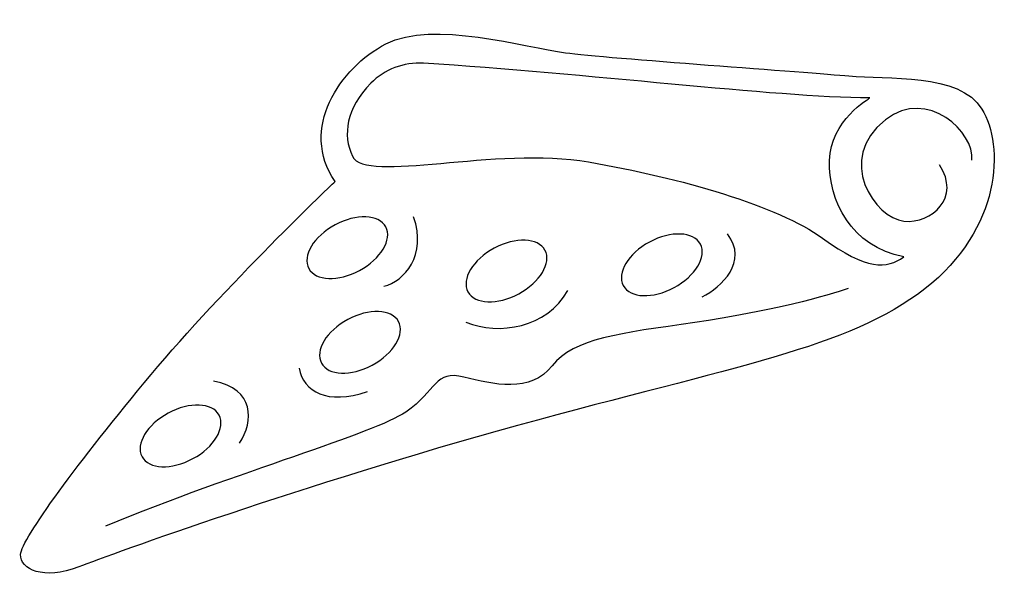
# Model space of a CAD drawing. Extents: x -1.5 to 8.5, y 2.8 to 8.5.
import ezdxf

# ---------------------------------------------------------------- set-up
doc = ezdxf.new("R2010")
doc.units = 0
doc.layers.add('FILL', color=7, linetype='CONTINUOUS')
doc.layers.add('STROKE', color=7, linetype='CONTINUOUS')

# ---------------------------------------------------------------- blocks, each defined once
blk = doc.blocks.new('BLOCK_2')
at = {"layer": 'FILL', "color": 7}
for points, knots in [([(6.927, 7.891), (6.545, 7.927), (4.451, 8.073), (4.041, 8.128), (3.631, 8.182), (2.685, 8.465), (2.211, 8.219), (1.738, 7.973), (1.325, 7.35), (1.692, 6.816), (1.692, 6.816), (0.554, 5.732), (-0.183, 4.848), (-0.92, 3.964), (-1.503, 3.172), (-1.512, 3.017), (-1.521, 2.862), (-1.275, 2.752), (-0.92, 2.889), (-0.565, 3.026), (1.337, 3.718), (3.55, 4.329), (5.762, 4.939), (6.918, 5.112), (7.701, 5.722), (8.484, 6.333), (8.511, 7.18), (8.283, 7.554), (8.056, 7.927), (7.309, 7.854), (6.927, 7.891)], [0, 0, 0, 0, 1, 1, 1, 2, 2, 2, 3, 3, 3, 4, 4, 4, 5, 5, 5, 6, 6, 6, 7, 7, 7, 8, 8, 8, 9, 9, 9, 10, 10, 10, 10]), ([(6.659, 6.239), (6.208, 6.567), (5.216, 6.853), (4.275, 7.016), (3.333, 7.18), (2.001, 6.793), (1.869, 7.073), (1.767, 7.29), (1.806, 7.561), (2.056, 7.817), (2.196, 7.96), (2.392, 8.033), (2.592, 8.021), (4.249, 7.919), (6.16, 7.674), (7.14, 7.667), (7.14, 7.667), (6.739, 7.434), (6.729, 7.03), (6.719, 6.625), (6.949, 6.151), (7.487, 6.048), (7.313, 5.924), (7.11, 5.91), (6.659, 6.239)], [0, 0, 0, 0, 1, 1, 1, 2, 2, 2, 3, 3, 3, 4, 4, 4, 5, 5, 5, 6, 6, 6, 7, 7, 7, 8, 8, 8, 8]), ([(1.424, 5.93), (1.355, 6.059), (1.475, 6.257), (1.692, 6.374), (1.908, 6.491), (2.14, 6.482), (2.209, 6.353), (2.278, 6.225), (2.158, 6.026), (1.942, 5.91), (1.725, 5.793), (1.493, 5.802), (1.424, 5.93)], [0, 0, 0, 0, 1, 1, 1, 2, 2, 2, 3, 3, 3, 4, 4, 4, 4]), ([(3.563, 5.672), (3.347, 5.555), (3.115, 5.564), (3.046, 5.692), (2.977, 5.821), (3.096, 6.019), (3.313, 6.136), (3.53, 6.253), (3.762, 6.244), (3.831, 6.116), (3.9, 5.987), (3.78, 5.788), (3.563, 5.672)], [0, 0, 0, 0, 1, 1, 1, 2, 2, 2, 3, 3, 3, 4, 4, 4, 4]), ([(5.146, 5.735), (4.93, 5.618), (4.698, 5.627), (4.629, 5.755), (4.56, 5.884), (4.679, 6.082), (4.896, 6.199), (5.113, 6.316), (5.345, 6.307), (5.414, 6.179), (5.483, 6.05), (5.363, 5.851), (5.146, 5.735)], [0, 0, 0, 0, 1, 1, 1, 2, 2, 2, 3, 3, 3, 4, 4, 4, 4]), ([(2.071, 4.945), (1.854, 4.828), (1.623, 4.837), (1.553, 4.966), (1.484, 5.094), (1.604, 5.293), (1.821, 5.41), (2.037, 5.526), (2.269, 5.517), (2.338, 5.389), (2.407, 5.26), (2.288, 5.062), (2.071, 4.945)], [0, 0, 0, 0, 1, 1, 1, 2, 2, 2, 3, 3, 3, 4, 4, 4, 4]), ([(0.243, 3.992), (0.026, 3.875), (-0.206, 3.884), (-0.275, 4.012), (-0.344, 4.141), (-0.224, 4.34), (-0.008, 4.456), (0.209, 4.573), (0.441, 4.564), (0.51, 4.436), (0.579, 4.307), (0.459, 4.109), (0.243, 3.992)], [0, 0, 0, 0, 1, 1, 1, 2, 2, 2, 3, 3, 3, 4, 4, 4, 4])]:
    blk.add_open_spline(points, degree=3, knots=knots, dxfattribs=at)

msp = doc.modelspace()

# ---------------------------------------------------------------- linework, layer by layer
at = {"layer": 'STROKE', "color": 7}
for points, knots in [([(8.181, 7.035), (8.212, 7.307), (7.731, 7.781), (7.3, 7.444), (6.78, 7.038), (7.2, 6.442), (7.487, 6.412), (7.774, 6.382), (8.071, 6.654), (7.851, 6.985)], [0, 0, 0, 0, 1, 1, 1, 2, 2, 2, 3, 3, 3, 3]), ([(6.919, 5.727), (6.729, 5.654), (6.118, 5.489), (5.357, 5.379), (4.595, 5.269), (4.124, 5.219), (3.904, 4.938), (3.684, 4.657), (3.303, 4.748), (3.004, 4.823), (2.705, 4.899), (2.732, 4.687), (2.412, 4.467), (2.091, 4.246), (0.704, 3.862), (-0.648, 3.305)], [0, 0, 0, 0, 1, 1, 1, 2, 2, 2, 3, 3, 3, 4, 4, 4, 5, 5, 5, 5])]:
    msp.add_open_spline(points, degree=3, knots=knots, dxfattribs=at)
for points in [[(2.189, 5.748), (2.4, 5.801), (2.63, 6.063), (2.492, 6.456)], [(5.433, 5.64), (5.628, 5.741), (5.909, 5.999), (5.689, 6.282)], [(3.026, 5.383), (3.365, 5.245), (3.851, 5.324), (4.063, 5.707)], [(1.325, 4.914), (1.371, 4.675), (1.61, 4.537), (2.024, 4.675)], [(0.719, 4.151), (0.866, 4.372), (0.875, 4.703), (0.453, 4.781)]]:
    msp.add_open_spline(points, degree=3, dxfattribs=at)

# ---------------------------------------------------------------- block references
at = {"layer": 'FILL'}
msp.add_blockref('BLOCK_2', (0, 0), dxfattribs=at)

doc.saveas('drawing.dxf')
